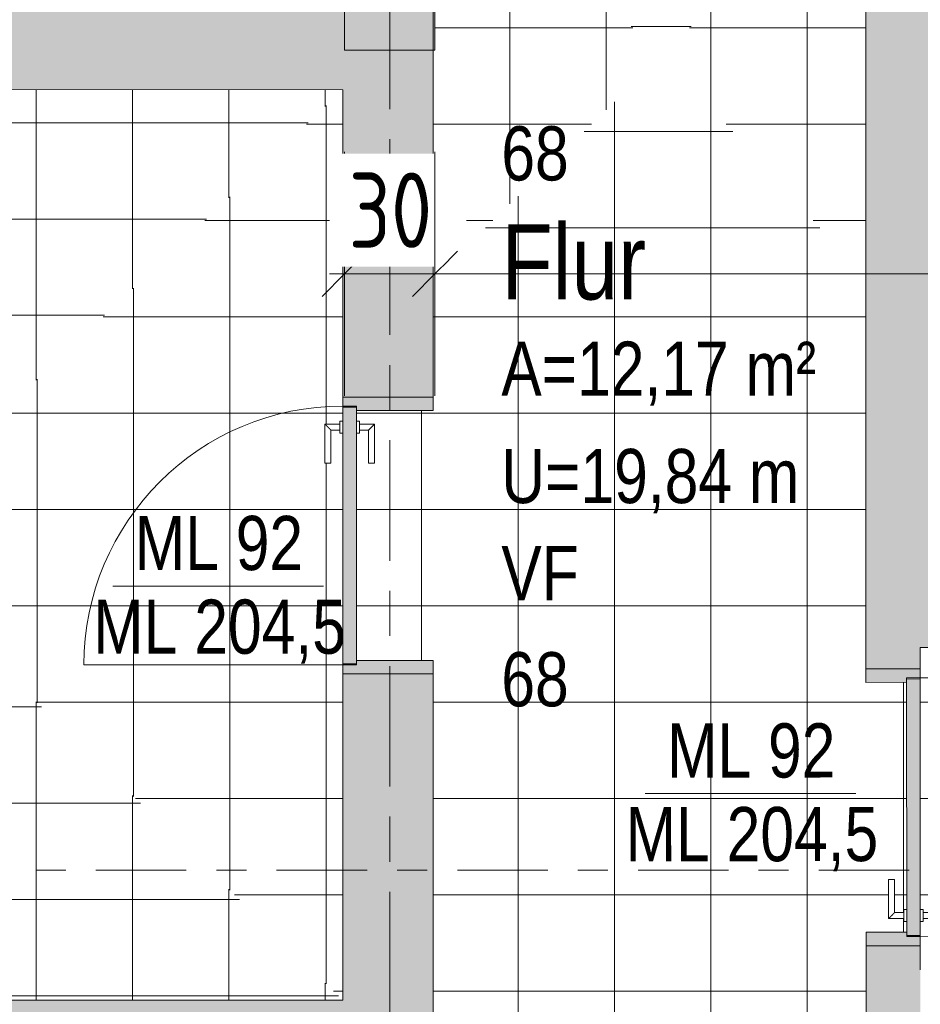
# Model space of a CAD drawing. Header units: metres. Extents: x 2 to 163, y -54 to 869.
# Tile 31 of 78: x 35.67 to 38.66, y -11.8 to -8.53. Entities that reach past the tile are written whole.
import ezdxf

# ---------------------------------------------------------------- set-up
doc = ezdxf.new("R2010")
doc.units = ezdxf.units.M
doc.linetypes.add('_Rasterlinie_', pattern=[0.75, 0.4, -0.1, 0.15, -0.1])
doc.linetypes.add('_Schnittlinie_', pattern=[0.6, 0.3, -0.1, 0.1, -0.1])
for name, color, linetype, lineweight in [('A_Bem', 7, 'Continuous', 5), ('A_Bem-100', 7, 'Continuous', 5), ('A_Geschossdecken', 7, 'Continuous', 5), ('A_Geschossdecken_Oberflächenschraffur', 7, 'Continuous', 5), ('A_Raster', 128, 'Continuous', 5), ('A_Raum-Txt', 16, 'Continuous', 5), ('A_Symbol-S_A', 172, 'Continuous', 5), ('A_Tragwerksstützen', 7, 'Continuous', 5), ('A_Tuer', 128, 'Continuous', 5), ('A_Türen_Element', 128, 'Continuous', 5), ('A_Türen_Rahmen', 128, 'Continuous', 5), ('A_Wand', 244, 'Continuous', 5), ('A_Wand_Schraff', 1, 'Continuous', 5), ('A_Öffnung', 128, 'Continuous', 5)]:
    doc.layers.add(name, color=color, linetype=linetype, lineweight=lineweight)
doc.styles.add('Arial_1', font='arial.ttf', dxfattribs={"width": 0.8, "height": 0.18})
doc.styles.add('Arial_B', font='txt', dxfattribs={"width": 0.8, "height": 0.25})
doc.styles.add('ISOCPEUR', font='isocpeur.ttf', dxfattribs={"width": 0.8, "height": 0.25})
doc.dimstyles.new('BLB-Standard_2_5_Aussen_maskiert', dxfattribs={"dimscale": 0.3048, "dimtxt": 0.248995, "dimasz": 0.492126, "dimexe": 1.32874, "dimexo": 0.0625, "dimgap": 0.032808, "dimtad": 1, "dimdec": 1, "dimlfac": 100, "dimrnd": 0.1, "dimdsep": 46, "dimtxsty": 'ISOCPEUR', "dimblk1": 'OBLIQUE', "dimblk2": 'OBLIQUE', "dimsah": 1, "dimcen": 0.09, "dimdle": 0.164042, "dimazin": 0, "dimtfac": 1, "dimtdec": 4, "dimtix": 1, "dimtmove": 0, "dimatfit": 3, "dimfxl": 1.32874, "dimfxlon": 1, "dimtvp": 1, "dimtfill": 1, "dimtolj": 1, "dimtzin": 0, "dimarcsym": 2})
doc.dimstyles.new('BLB-Standard_2_5_Aussen_maskiert_1', dxfattribs={"dimscale": 0.3048, "dimtxt": 0.248995, "dimasz": 0.492126, "dimexe": 1.32874, "dimexo": 0.0625, "dimgap": 0.032808, "dimtad": 1, "dimrnd": 0.001, "dimzin": 0, "dimdsep": 46, "dimtxsty": 'ISOCPEUR', "dimblk1": 'OBLIQUE', "dimblk2": 'OBLIQUE', "dimsah": 1, "dimcen": 0.09, "dimdle": 0.164042, "dimazin": 0, "dimtfac": 1, "dimtdec": 4, "dimtix": 1, "dimtmove": 0, "dimatfit": 3, "dimfxl": 1.32874, "dimfxlon": 1, "dimtvp": 1, "dimtfill": 1, "dimtolj": 1, "dimtzin": 0, "dimarcsym": 2})
pattern_1 = [(0, (56.20742, 4.231), (0, 0.32), []), (90, (56.20742, 4.231), (-0.32, 2e-17), [])]
pattern_2 = [(0, (56.21042, 4.247), (0, 0.32), []), (90, (56.21042, 4.247), (-0.32, 2e-17), [])]
pattern_3 = [(0, (56.20742, 4.252), (0, 0.32), []), (90, (56.20742, 4.252), (-0.32, 2e-17), [])]
pattern_4 = [(0, (56.20742, 4.247), (0, 0.32), []), (90, (56.20742, 4.247), (-0.32, 2e-17), [])]
pattern_5 = [(0, (56.18042, 4.247), (0, 0.32), []), (90, (56.18042, 4.247), (-0.32, 2e-17), [])]
pattern_6 = [(0, (56.20742, 4.223), (0, 0.32), []), (90, (56.20742, 4.223), (-0.32, 2e-17), [])]

# ---------------------------------------------------------------- blocks, each defined once
blk = doc.blocks.new('TU DF 1 - Rahmenstock flächenbündig variabel - DL - H - 840 x 2000-8069368-AB-E-1 OK FFB')
at = {"layer": 'A_Tuer', "lineweight": 9}
h = blk.add_hatch(color=253, dxfattribs=at)
h.paths.add_polyline_path([(0.46, -0.15), (0.46, 0.15), (0.415, 0.15), (0.415, -0.105), (0.43, -0.105), (0.43, -0.15)], flags=0)
h.paths.add_polyline_path([(-0.415, -0.105), (-0.415, 0.15), (-0.46, 0.15), (-0.46, -0.15), (-0.43, -0.15), (-0.43, -0.105)], flags=0)
blk.add_hatch(color=253, dxfattribs=at).paths.add_polyline_path([(0.426, -0.105), (-0.426, -0.105), (-0.426, -0.15), (0.426, -0.15)], flags=0)
at = {"layer": 'A_Tuer', "color": 250, "lineweight": 9}
for p, q in [((-0.46, 0.15), (-0.46, -0.15)), ((0.46, -0.15), (0.46, 0.15)), ((-0.37, -0.045), (-0.37, -0.095)), ((-0.24, -0.045), (-0.37, -0.045)), ((-0.37, -0.045), (-0.37, -0.095)), ((-0.24, -0.045), (-0.37, -0.045)), ((-0.35, -0.095), (-0.35, -0.065)), ((-0.35, -0.065), (-0.24, -0.065)), ((-0.35, -0.095), (-0.35, -0.065)), ((-0.35, -0.065), (-0.24, -0.065)), ((-0.24, -0.045), (-0.24, -0.065)), ((-0.24, -0.045), (-0.24, -0.065)), ((-0.38, -0.095), (-0.38, -0.105)), ((-0.38, -0.095), (-0.34, -0.095)), ((-0.34, -0.105), (-0.34, -0.095)), ((-0.38, -0.15), (-0.38, -0.16)), ((-0.34, -0.16), (-0.38, -0.16)), ((-0.37, -0.16), (-0.37, -0.21)), ((-0.37, -0.16), (-0.37, -0.21)), ((-0.35, -0.19), (-0.35, -0.16)), ((-0.35, -0.19), (-0.35, -0.16)), ((-0.34, -0.16), (-0.34, -0.15)), ((-0.24, -0.19), (-0.35, -0.19)), ((-0.24, -0.19), (-0.35, -0.19)), ((-0.24, -0.19), (-0.24, -0.21)), ((-0.24, -0.19), (-0.24, -0.21)), ((-0.37, -0.21), (-0.24, -0.21)), ((-0.37, -0.21), (-0.24, -0.21))]:
    blk.add_line(p, q, dxfattribs=at)
for points in [[(-0.35, -0.065), (-0.35, -0.065), (-0.3502, -0.0648), (-0.3507, -0.0643), (-0.3513, -0.0637), (-0.3519, -0.0631), (-0.3525, -0.0625), (-0.3531, -0.0619), (-0.3539, -0.0611), (-0.3548, -0.0602), (-0.3556, -0.0594), (-0.3562, -0.0588), (-0.3568, -0.0582), (-0.3574, -0.0576), (-0.358, -0.057), (-0.3587, -0.0563), (-0.3593, -0.0557), (-0.36, -0.055), (-0.3607, -0.0543), (-0.3613, -0.0537), (-0.362, -0.053), (-0.3626, -0.0524), (-0.3632, -0.0518), (-0.3638, -0.0512), (-0.3644, -0.0506), (-0.365, -0.05), (-0.3656, -0.0494), (-0.3663, -0.0487), (-0.3669, -0.0481), (-0.3675, -0.0475), (-0.3681, -0.0469), (-0.3687, -0.0463), (-0.3693, -0.0457), (-0.3698, -0.0452), (-0.37, -0.045), (-0.37, -0.045)], [(-0.35, -0.065), (-0.35, -0.065), (-0.3502, -0.0648), (-0.3507, -0.0643), (-0.3513, -0.0637), (-0.3519, -0.0631), (-0.3525, -0.0625), (-0.3531, -0.0619), (-0.3539, -0.0611), (-0.3548, -0.0602), (-0.3556, -0.0594), (-0.3562, -0.0588), (-0.3568, -0.0582), (-0.3574, -0.0576), (-0.358, -0.057), (-0.3587, -0.0563), (-0.3593, -0.0557), (-0.36, -0.055), (-0.3607, -0.0543), (-0.3613, -0.0537), (-0.362, -0.053), (-0.3626, -0.0524), (-0.3632, -0.0518), (-0.3638, -0.0512), (-0.3644, -0.0506), (-0.365, -0.05), (-0.3656, -0.0494), (-0.3663, -0.0487), (-0.3669, -0.0481), (-0.3675, -0.0475), (-0.3681, -0.0469), (-0.3687, -0.0463), (-0.3693, -0.0457), (-0.3698, -0.0452), (-0.37, -0.045), (-0.37, -0.045)], [(-0.37, -0.21), (-0.37, -0.21), (-0.3698, -0.2098), (-0.3693, -0.2093), (-0.3687, -0.2087), (-0.3681, -0.2081), (-0.3675, -0.2075), (-0.3669, -0.2069), (-0.3661, -0.2061), (-0.3652, -0.2052), (-0.3644, -0.2044), (-0.3638, -0.2038), (-0.3632, -0.2032), (-0.3626, -0.2026), (-0.362, -0.202), (-0.3613, -0.2013), (-0.3607, -0.2007), (-0.36, -0.2), (-0.3593, -0.1993), (-0.3587, -0.1987), (-0.358, -0.198), (-0.3574, -0.1974), (-0.3568, -0.1968), (-0.3562, -0.1962), (-0.3556, -0.1956), (-0.355, -0.195), (-0.3544, -0.1944), (-0.3537, -0.1937), (-0.3531, -0.1931), (-0.3525, -0.1925), (-0.3519, -0.1919), (-0.3513, -0.1913), (-0.3507, -0.1907), (-0.3502, -0.1902), (-0.35, -0.19), (-0.35, -0.19)], [(-0.37, -0.21), (-0.37, -0.21), (-0.3698, -0.2098), (-0.3693, -0.2093), (-0.3687, -0.2087), (-0.3681, -0.2081), (-0.3675, -0.2075), (-0.3669, -0.2069), (-0.3661, -0.2061), (-0.3652, -0.2052), (-0.3644, -0.2044), (-0.3638, -0.2038), (-0.3632, -0.2032), (-0.3626, -0.2026), (-0.362, -0.202), (-0.3613, -0.2013), (-0.3607, -0.2007), (-0.36, -0.2), (-0.3593, -0.1993), (-0.3587, -0.1987), (-0.358, -0.198), (-0.3574, -0.1974), (-0.3568, -0.1968), (-0.3562, -0.1962), (-0.3556, -0.1956), (-0.355, -0.195), (-0.3544, -0.1944), (-0.3537, -0.1937), (-0.3531, -0.1931), (-0.3525, -0.1925), (-0.3519, -0.1919), (-0.3513, -0.1913), (-0.3507, -0.1907), (-0.3502, -0.1902), (-0.35, -0.19), (-0.35, -0.19)]]:
    blk.add_open_spline(points, degree=3, knots=[0, 0, 0, 0, 0.083333, 0.125, 0.166667, 0.208333, 0.229167, 0.25, 0.291667, 0.333333, 0.354167, 0.375, 0.395833, 0.416667, 0.4375, 0.458333, 0.479167, 0.5, 0.520833, 0.541667, 0.5625, 0.583333, 0.604167, 0.625, 0.645833, 0.666667, 0.6875, 0.708333, 0.75, 0.770833, 0.791667, 0.833333, 0.875, 0.916667, 1, 1, 1, 1], dxfattribs=at)
at = {"layer": 'A_Türen_Element', "color": 250, "lineweight": 9}
for p, q in [((0.426, -0.105), (-0.426, -0.105)), ((-0.426, -0.105), (-0.426, -0.15)), ((0.426, -0.15), (0.426, -0.105)), ((-0.426, -0.15), (0.426, -0.15))]:
    blk.add_line(p, q, dxfattribs=at)
at = {"layer": 'A_Türen_Rahmen', "color": 250, "lineweight": 9}
for p, q in [((-0.46, 0.15), (-0.415, 0.15)), ((-0.415, 0.15), (-0.415, -0.105)), ((0.415, 0.15), (0.46, 0.15)), ((0.415, -0.105), (0.415, 0.15)), ((-0.43, -0.105), (-0.43, -0.15)), ((-0.415, -0.105), (-0.43, -0.105)), ((0.43, -0.105), (0.415, -0.105)), ((0.43, -0.15), (0.43, -0.105)), ((-0.43, -0.15), (-0.46, -0.15)), ((0.46, -0.15), (0.43, -0.15))]:
    blk.add_line(p, q, dxfattribs=at)
at = {"layer": 'A_Öffnung', "color": 250, "lineweight": 9}
blk.add_line((0.43, -0.15), (0.43, -1.01), dxfattribs=at)
blk.add_arc((0.43, -0.15), 0.86, 180, 270, dxfattribs=at)
blk = doc.blocks.new('TU DF 1 - Rahmenstock flächenbündig variabel - DL - H - 840 x 2000-8069379-AB-E-1 OK FFB')
at = {"layer": 'A_Tuer', "lineweight": 9}
h = blk.add_hatch(color=253, dxfattribs=at)
h.paths.add_polyline_path([(-0.46, -0.09), (-0.43, -0.09), (-0.43, -0.045), (-0.415, -0.045), (-0.415, 0.09), (-0.46, 0.09), (-0.46, -0.0716)], flags=0)
h.paths.add_polyline_path([(0.415, 0.09), (0.415, -0.045), (0.43, -0.045), (0.43, -0.09), (0.46, -0.09), (0.46, 0.09)], flags=0)
blk.add_hatch(color=253, dxfattribs=at).paths.add_polyline_path([(-0.426, -0.045), (-0.426, -0.09), (0.426, -0.09), (0.426, -0.045), (-0.186, -0.045)], flags=0)
at = {"layer": 'A_Tuer', "color": 250, "lineweight": 9}
for p, q in [((-0.46, 0.09), (-0.46, -0.09)), ((0.46, -0.09), (0.46, 0.09)), ((-0.37, 0.015), (-0.37, -0.035)), ((-0.24, 0.015), (-0.37, 0.015)), ((-0.37, 0.015), (-0.37, -0.035)), ((-0.24, 0.015), (-0.37, 0.015)), ((-0.24, 0.015), (-0.24, -0.005)), ((-0.24, 0.015), (-0.24, -0.005)), ((-0.35, -0.035), (-0.35, -0.005)), ((-0.35, -0.005), (-0.24, -0.005)), ((-0.35, -0.035), (-0.35, -0.005)), ((-0.35, -0.005), (-0.24, -0.005)), ((-0.38, -0.035), (-0.38, -0.045)), ((-0.38, -0.035), (-0.34, -0.035)), ((-0.34, -0.045), (-0.34, -0.035)), ((-0.38, -0.09), (-0.38, -0.1)), ((-0.34, -0.1), (-0.34, -0.09)), ((-0.34, -0.1), (-0.38, -0.1)), ((-0.37, -0.1), (-0.37, -0.15)), ((-0.37, -0.1), (-0.37, -0.15)), ((-0.35, -0.13), (-0.35, -0.1)), ((-0.35, -0.13), (-0.35, -0.1)), ((-0.24, -0.13), (-0.35, -0.13)), ((-0.24, -0.13), (-0.35, -0.13)), ((-0.24, -0.13), (-0.24, -0.15)), ((-0.24, -0.13), (-0.24, -0.15)), ((-0.37, -0.15), (-0.24, -0.15)), ((-0.37, -0.15), (-0.24, -0.15))]:
    blk.add_line(p, q, dxfattribs=at)
for points in [[(-0.35, -0.005), (-0.35, -0.005), (-0.3502, -0.0048), (-0.3507, -0.0043), (-0.3513, -0.0037), (-0.3519, -0.0031), (-0.3525, -0.0025), (-0.3531, -0.0019), (-0.3539, -0.0011), (-0.3548, -0.0002), (-0.3556, 0.0006), (-0.3562, 0.0012), (-0.3568, 0.0018), (-0.3574, 0.0024), (-0.358, 0.003), (-0.3587, 0.0037), (-0.3593, 0.0043), (-0.36, 0.005), (-0.3607, 0.0057), (-0.3613, 0.0063), (-0.362, 0.007), (-0.3626, 0.0076), (-0.3632, 0.0082), (-0.3638, 0.0088), (-0.3644, 0.0094), (-0.365, 0.01), (-0.3656, 0.0106), (-0.3663, 0.0113), (-0.3669, 0.0119), (-0.3675, 0.0125), (-0.3681, 0.0131), (-0.3687, 0.0137), (-0.3693, 0.0143), (-0.3698, 0.0148), (-0.37, 0.015), (-0.37, 0.015)], [(-0.35, -0.005), (-0.35, -0.005), (-0.3502, -0.0048), (-0.3507, -0.0043), (-0.3513, -0.0037), (-0.3519, -0.0031), (-0.3525, -0.0025), (-0.3531, -0.0019), (-0.3539, -0.0011), (-0.3548, -0.0002), (-0.3556, 0.0006), (-0.3562, 0.0012), (-0.3568, 0.0018), (-0.3574, 0.0024), (-0.358, 0.003), (-0.3587, 0.0037), (-0.3593, 0.0043), (-0.36, 0.005), (-0.3607, 0.0057), (-0.3613, 0.0063), (-0.362, 0.007), (-0.3626, 0.0076), (-0.3632, 0.0082), (-0.3638, 0.0088), (-0.3644, 0.0094), (-0.365, 0.01), (-0.3656, 0.0106), (-0.3663, 0.0113), (-0.3669, 0.0119), (-0.3675, 0.0125), (-0.3681, 0.0131), (-0.3687, 0.0137), (-0.3693, 0.0143), (-0.3698, 0.0148), (-0.37, 0.015), (-0.37, 0.015)], [(-0.37, -0.15), (-0.37, -0.15), (-0.3698, -0.1498), (-0.3693, -0.1493), (-0.3687, -0.1487), (-0.3681, -0.1481), (-0.3675, -0.1475), (-0.3669, -0.1469), (-0.3661, -0.1461), (-0.3652, -0.1452), (-0.3644, -0.1444), (-0.3638, -0.1438), (-0.3632, -0.1432), (-0.3626, -0.1426), (-0.362, -0.142), (-0.3613, -0.1413), (-0.3607, -0.1407), (-0.36, -0.14), (-0.3593, -0.1393), (-0.3587, -0.1387), (-0.358, -0.138), (-0.3574, -0.1374), (-0.3568, -0.1368), (-0.3562, -0.1362), (-0.3556, -0.1356), (-0.355, -0.135), (-0.3544, -0.1344), (-0.3537, -0.1337), (-0.3531, -0.1331), (-0.3525, -0.1325), (-0.3519, -0.1319), (-0.3513, -0.1313), (-0.3507, -0.1307), (-0.3502, -0.1302), (-0.35, -0.13), (-0.35, -0.13)], [(-0.37, -0.15), (-0.37, -0.15), (-0.3698, -0.1498), (-0.3693, -0.1493), (-0.3687, -0.1487), (-0.3681, -0.1481), (-0.3675, -0.1475), (-0.3669, -0.1469), (-0.3661, -0.1461), (-0.3652, -0.1452), (-0.3644, -0.1444), (-0.3638, -0.1438), (-0.3632, -0.1432), (-0.3626, -0.1426), (-0.362, -0.142), (-0.3613, -0.1413), (-0.3607, -0.1407), (-0.36, -0.14), (-0.3593, -0.1393), (-0.3587, -0.1387), (-0.358, -0.138), (-0.3574, -0.1374), (-0.3568, -0.1368), (-0.3562, -0.1362), (-0.3556, -0.1356), (-0.355, -0.135), (-0.3544, -0.1344), (-0.3537, -0.1337), (-0.3531, -0.1331), (-0.3525, -0.1325), (-0.3519, -0.1319), (-0.3513, -0.1313), (-0.3507, -0.1307), (-0.3502, -0.1302), (-0.35, -0.13), (-0.35, -0.13)]]:
    blk.add_open_spline(points, degree=3, knots=[0, 0, 0, 0, 0.083333, 0.125, 0.166667, 0.208333, 0.229167, 0.25, 0.291667, 0.333333, 0.354167, 0.375, 0.395833, 0.416667, 0.4375, 0.458333, 0.479167, 0.5, 0.520833, 0.541667, 0.5625, 0.583333, 0.604167, 0.625, 0.645833, 0.666667, 0.6875, 0.708333, 0.75, 0.770833, 0.791667, 0.833333, 0.875, 0.916667, 1, 1, 1, 1], dxfattribs=at)
at = {"layer": 'A_Türen_Element', "color": 250, "lineweight": 9}
for p, q in [((0.426, -0.045), (-0.426, -0.045)), ((-0.426, -0.045), (-0.426, -0.09)), ((0.426, -0.09), (0.426, -0.045)), ((-0.426, -0.09), (0.426, -0.09))]:
    blk.add_line(p, q, dxfattribs=at)
at = {"layer": 'A_Türen_Rahmen', "color": 250, "lineweight": 9}
for p, q in [((-0.46, 0.09), (-0.415, 0.09)), ((-0.415, 0.09), (-0.415, -0.045)), ((0.415, 0.09), (0.46, 0.09)), ((0.415, -0.045), (0.415, 0.09)), ((-0.43, -0.045), (-0.43, -0.09)), ((-0.415, -0.045), (-0.43, -0.045)), ((0.43, -0.045), (0.415, -0.045)), ((0.43, -0.09), (0.43, -0.045)), ((-0.43, -0.09), (-0.46, -0.09)), ((0.46, -0.09), (0.43, -0.09))]:
    blk.add_line(p, q, dxfattribs=at)
at = {"layer": 'A_Öffnung', "color": 250, "lineweight": 9}
blk.add_line((0.43, -0.09), (0.43, -0.95), dxfattribs=at)
blk.add_arc((0.43, -0.09), 0.86, 180, 270, dxfattribs=at)
blk = doc.blocks.new('Beschriftung Türen DL oder ML - Durchgangslichte mit Kennzeichen-6113498-AB-E-1 OK FFB')
at = {"layer": 'A_Tuer'}
blk.add_line((0, 0.003493), (0, -0.003507), dxfattribs=at)
blk = doc.blocks.new('DIMBLOCK307-AB-E-1 OK FFB')
at = {"layer": 'A_Bem-100'}
for p, q in [((36.7519, -8.9651), (36.7519, -9.7751)), ((36.7519, -9.3701), (36.7519, -8.9651)), ((37.0519, -8.9651), (37.0519, -9.7751)), ((37.0519, -9.3701), (37.0519, -8.9651)), ((36.7019, -9.3701), (37.0519, -9.3701))]:
    blk.add_line(p, q, dxfattribs=at)
at = {"layer": 'A_Bem-100', "lineweight": 9}
for p, q in [((36.7519, -9.3701), (36.8269, -9.2951)), ((37.0519, -9.3701), (37.1269, -9.2951)), ((36.7519, -9.3701), (36.6769, -9.4451)), ((37.0519, -9.3701), (36.9769, -9.4451))]:
    blk.add_line(p, q, dxfattribs=at)
at = {"layer": 'A_Bem-100', "color": 0, "insert": (36.7649, -9.0335), "char_height": 0.25, "width": 0.328652, "attachment_point": 1, "line_spacing_factor": 1.149209, "style": 'ISOCPEUR', "bg_fill": 3, "box_fill_scale": 1.25, "bg_fill_color": 256, "bg_fill_true_color": 13158600, "bg_fill_transparency": 0}
blk.add_mtext('30', dxfattribs=at)
blk = doc.blocks.new('_Oblique')
at = {"color": 0, "linetype": 'ByBlock', "lineweight": -2}
blk.add_line((-0.5, -0.5), (0.5, 0.5), dxfattribs=at)
blk = doc.blocks.new('DIMBLOCK308-AB-E-1 OK FFB')
at = {"layer": 'A_Bem-100'}
for p, q in [((37.0519, -8.9651), (37.0519, -9.7751)), ((37.0519, -9.3701), (37.0519, -8.9651)), ((42.8519, -8.9651), (42.8519, -9.7751)), ((42.8519, -9.3701), (42.8519, -8.9651)), ((37.0519, -9.3701), (42.8519, -9.3701))]:
    blk.add_line(p, q, dxfattribs=at)
at = {"layer": 'A_Bem-100', "lineweight": 9}
for p, q in [((37.0519, -9.3701), (37.1269, -9.2951)), ((42.8519, -9.3701), (42.9269, -9.2951)), ((37.0519, -9.3701), (36.9769, -9.4451)), ((42.8519, -9.3701), (42.7769, -9.4451))]:
    blk.add_line(p, q, dxfattribs=at)
at = {"layer": 'A_Bem-100', "color": 0, "insert": (39.7116, -9.0335), "char_height": 0.25, "width": 0.576635, "attachment_point": 1, "line_spacing_factor": 1.149209, "style": 'ISOCPEUR', "bg_fill": 3, "box_fill_scale": 1.25, "bg_fill_color": 256, "bg_fill_true_color": 13158600, "bg_fill_transparency": 0}
blk.add_mtext('5,80', dxfattribs=at)

msp = doc.modelspace()

# ---------------------------------------------------------------- hatches: boundary and pattern name
at = {"layer": 'A_Geschossdecken_Oberflächenschraffur'}
h = msp.add_hatch(dxfattribs=at)
h.set_pattern_fill('FP_30', color=9, style=0, pattern_type=2)
h.set_pattern_definition(pattern_3)
h.paths.add_polyline_path([(37.8092, -8.6403), (38.4825, -7.9727), (37.0463, -7.9723), (37.2991, -8.1937)], flags=0)
h = msp.add_hatch(dxfattribs=at)
h.set_pattern_fill('FP_30', color=9, style=0, pattern_type=2)
h.set_pattern_definition(pattern_3)
h.paths.add_polyline_path([(37.8092, -8.6403), (38.4825, -7.9727), (37.0463, -7.9723), (37.2991, -8.1937)], flags=0)
h = msp.add_hatch(dxfattribs=at)
h.set_pattern_fill('FP_146', color=9, style=0, pattern_type=2)
h.set_pattern_definition(pattern_5)
h.paths.add_polyline_path([(37.0463, -9.3866), (37.8092, -8.6403), (37.0463, -7.9727), (37.0463, -8.3267), (37.0519, -8.3267), (37.0519, -8.6267), (37.0463, -8.6267), (37.0463, -9.3594)], flags=0)
h = msp.add_hatch(dxfattribs=at)
h.set_pattern_fill('FP_146', color=9, style=0, pattern_type=2)
h.set_pattern_definition(pattern_5)
h.paths.add_polyline_path([(37.0463, -9.3866), (37.8092, -8.6403), (37.0463, -7.9727), (37.0463, -8.3267), (37.0519, -8.3267), (37.0519, -8.6267), (37.0463, -8.6267), (37.0463, -9.3594)], flags=0)
h = msp.add_hatch(dxfattribs=at)
h.set_pattern_fill('FP_148', color=9, style=0, pattern_type=2)
h.set_pattern_definition(pattern_4)
h.paths.add_polyline_path([(38.4828, -9.387), (38.4825, -7.9733), (37.8092, -8.6403), (38.4827, -9.3869)], flags=0)
h = msp.add_hatch(dxfattribs=at)
h.set_pattern_fill('FP_148', color=9, style=0, pattern_type=2)
h.set_pattern_definition(pattern_4)
h.paths.add_polyline_path([(38.4828, -9.387), (38.4825, -7.9733), (37.8092, -8.6403), (38.4827, -9.3869)], flags=0)
h = msp.add_hatch(dxfattribs=at)
h.set_pattern_fill('FP_147', color=9, style=0, pattern_type=2)
h.set_pattern_definition(pattern_6)
h.paths.add_polyline_path([(38.4828, -9.387), (37.8092, -8.6403), (37.0463, -9.3866), (38.4825, -9.387)], flags=0)
h = msp.add_hatch(dxfattribs=at)
h.set_pattern_fill('FP_147', color=9, style=0, pattern_type=2)
h.set_pattern_definition(pattern_6)
h.paths.add_polyline_path([(38.4828, -9.387), (37.8092, -8.6403), (37.0463, -9.3866), (38.4825, -9.387)], flags=0)
h = msp.add_hatch(dxfattribs=at)
h.set_pattern_fill('FP_30', color=9, style=0, pattern_type=2)
h.set_pattern_definition(pattern_3)
h.paths.add_polyline_path([(35.1712, -10.2503), (36.7463, -8.7582), (33.6563, -8.7558), (35.1434, -10.2229)], flags=0)
h = msp.add_hatch(dxfattribs=at)
h.set_pattern_fill('FP_30', color=9, style=0, pattern_type=2)
h.set_pattern_definition(pattern_3)
h.paths.add_polyline_path([(35.1712, -10.2503), (36.7463, -8.7582), (33.6563, -8.7558), (35.1434, -10.2229)], flags=0)
h = msp.add_hatch(dxfattribs=at)
h.set_pattern_fill('FP_11', color=9, style=0, pattern_type=2)
h.set_pattern_definition(pattern_2)
h.paths.add_polyline_path([(36.7463, -11.7834), (36.7463, -9.8992), (36.7363, -9.8985), (36.7363, -9.8892), (36.7063, -9.8892), (36.706, -9.9992), (36.6863, -9.9992), (36.6866, -9.8692), (36.7363, -9.8692), (36.7363, -9.8592), (36.7463, -9.8592), (36.7463, -8.7582), (35.1712, -10.2503), (36.7425, -11.7797)], flags=0)
h = msp.add_hatch(dxfattribs=at)
h.set_pattern_fill('FP_11', color=9, style=0, pattern_type=2)
h.set_pattern_definition(pattern_2)
h.paths.add_polyline_path([(36.7463, -11.7834), (36.7463, -9.8992), (36.7363, -9.8985), (36.7363, -9.8892), (36.7063, -9.8892), (36.706, -9.9992), (36.6863, -9.9992), (36.6866, -9.8692), (36.7363, -9.8692), (36.7363, -9.8592), (36.7463, -9.8592), (36.7463, -8.7582), (35.1712, -10.2503), (36.7425, -11.7797)], flags=0)
h = msp.add_hatch(dxfattribs=at)
h.set_pattern_fill('FP_1', color=9, style=0, pattern_type=2)
h.set_pattern_definition(pattern_4)
h.paths.add_polyline_path([(37.0492, -12.3267), (37.0519, -11.9818), (38.4836, -11.9437), (38.4833, -11.5571), (38.6183, -11.557), (38.6176, -11.522), (38.6083, -11.5214), (38.6082, -11.512), (38.5583, -11.5117), (38.5586, -11.3821), (38.5781, -11.3821), (38.5782, -11.4921), (38.6082, -11.492), (38.6082, -11.482), (38.6182, -11.482), (38.6176, -10.727), (38.4826, -10.7271), (38.4827, -9.7792), (38.4825, -9.387), (37.0463, -9.3866), (37.0463, -9.8242), (36.7913, -9.8242), (36.7913, -9.8592), (36.8013, -9.8598), (36.8013, -9.8692), (36.8513, -9.8695), (36.851, -9.9992), (36.8313, -9.9992), (36.8313, -9.8892), (36.8013, -9.8892), (36.8013, -9.8992), (36.7913, -9.8992), (36.7913, -10.6542), (37.0463, -10.6542), (37.0463, -12.3267)], flags=0)
h.paths.add_polyline_path([(38.6183, -11.572), (38.6633, -11.572), (38.6633, -11.568), (38.6183, -11.568), (38.6183, -11.572)], flags=0)
h.paths.add_polyline_path([(38.6176, -11.557), (38.6082, -11.557), (38.6083, -11.557)], flags=0)
h.paths.add_polyline_path([(38.6082, -11.482), (38.6082, -11.482), (38.6082, -11.482)], flags=0)
h.paths.add_polyline_path([(38.6176, -10.716), (38.6626, -10.7159), (38.6625, -10.712), (38.6176, -10.712), (38.6176, -10.716)], flags=0)
h.paths.add_polyline_path([(36.7463, -10.6692), (36.7913, -10.6692), (36.7913, -10.6652), (36.7463, -10.6652)], flags=0)
h.paths.add_polyline_path([(36.7913, -9.8132), (36.7913, -9.8092), (36.7463, -9.8092), (36.7463, -9.8132), (36.7602, -9.8132)], flags=0)
h = msp.add_hatch(dxfattribs=at)
h.set_pattern_fill('FP_1', color=9, style=0, pattern_type=2)
h.set_pattern_definition(pattern_4)
h.paths.add_polyline_path([(37.0492, -12.3267), (37.0519, -11.9818), (38.4836, -11.9437), (38.4833, -11.5571), (38.6183, -11.557), (38.6176, -11.522), (38.6083, -11.5214), (38.6082, -11.512), (38.5583, -11.5117), (38.5586, -11.3821), (38.5781, -11.3821), (38.5782, -11.4921), (38.6082, -11.492), (38.6082, -11.482), (38.6182, -11.482), (38.6176, -10.727), (38.4826, -10.7271), (38.4827, -9.7792), (38.4825, -9.387), (37.0463, -9.3866), (37.0463, -9.8242), (36.7913, -9.8242), (36.7913, -9.8592), (36.8013, -9.8598), (36.8013, -9.8692), (36.8513, -9.8695), (36.851, -9.9992), (36.8313, -9.9992), (36.8313, -9.8892), (36.8013, -9.8892), (36.8013, -9.8992), (36.7913, -9.8992), (36.7913, -10.6542), (37.0463, -10.6542), (37.0463, -12.3267)], flags=0)
h.paths.add_polyline_path([(38.6183, -11.572), (38.6633, -11.572), (38.6633, -11.568), (38.6183, -11.568), (38.6183, -11.572)], flags=0)
h.paths.add_polyline_path([(38.6176, -11.557), (38.6082, -11.557), (38.6083, -11.557)], flags=0)
h.paths.add_polyline_path([(38.6082, -11.482), (38.6082, -11.482), (38.6082, -11.482)], flags=0)
h.paths.add_polyline_path([(38.6176, -10.716), (38.6626, -10.7159), (38.6625, -10.712), (38.6176, -10.712), (38.6176, -10.716)], flags=0)
h.paths.add_polyline_path([(36.7463, -10.6692), (36.7913, -10.6692), (36.7913, -10.6652), (36.7463, -10.6652)], flags=0)
h.paths.add_polyline_path([(36.7913, -9.8132), (36.7913, -9.8092), (36.7463, -9.8092), (36.7463, -9.8132), (36.7602, -9.8132)], flags=0)
h = msp.add_hatch(dxfattribs=at)
h.set_pattern_fill('FP_29', color=9, style=0, pattern_type=2)
h.set_pattern_definition(pattern_1)
h.paths.add_polyline_path([(36.7463, -11.7834), (35.1712, -10.2503), (33.654, -11.7814), (36.7054, -11.7833)], flags=0)
h = msp.add_hatch(dxfattribs=at)
h.set_pattern_fill('FP_29', color=9, style=0, pattern_type=2)
h.set_pattern_definition(pattern_1)
h.paths.add_polyline_path([(36.7463, -11.7834), (35.1712, -10.2503), (33.654, -11.7814), (36.7054, -11.7833)], flags=0)
h = msp.add_hatch(dxfattribs=at)
h.set_pattern_fill('FP_1', color=9, style=0, pattern_type=2)
h.set_pattern_definition(pattern_4)
h.paths.add_polyline_path([(41.1952, -11.6823), (41.1955, -11.6823), (41.1949, -11.5113), (41.185, -11.5106), (41.1849, -11.5013), (41.135, -11.5011), (41.1353, -11.3714), (41.1546, -11.3714), (41.1549, -11.4814), (41.1849, -11.4813), (41.1849, -11.4713), (41.1949, -11.4713), (41.1924, -10.611), (38.6625, -10.611), (38.6633, -11.482), (38.6732, -11.4827), (38.6732, -11.492), (38.7032, -11.492), (38.7036, -11.382), (38.7231, -11.382), (38.7229, -11.512), (38.6733, -11.512), (38.6732, -11.522), (38.6633, -11.522), (38.6635, -11.6823), (41.0717, -11.6823)], flags=0)
h = msp.add_hatch(dxfattribs=at)
h.set_pattern_fill('FP_1', color=9, style=0, pattern_type=2)
h.set_pattern_definition(pattern_4)
h.paths.add_polyline_path([(41.1952, -11.6823), (41.1955, -11.6823), (41.1949, -11.5113), (41.185, -11.5106), (41.1849, -11.5013), (41.135, -11.5011), (41.1353, -11.3714), (41.1546, -11.3714), (41.1549, -11.4814), (41.1849, -11.4813), (41.1849, -11.4713), (41.1949, -11.4713), (41.1924, -10.611), (38.6625, -10.611), (38.6633, -11.482), (38.6732, -11.4827), (38.6732, -11.492), (38.7032, -11.492), (38.7036, -11.382), (38.7231, -11.382), (38.7229, -11.512), (38.6733, -11.512), (38.6732, -11.522), (38.6633, -11.522), (38.6635, -11.6823), (41.0717, -11.6823)], flags=0)
at = {"layer": 'A_Tragwerksstützen'}
msp.add_hatch(color=8, dxfattribs=at).paths.add_polyline_path([(36.7519, -8.6267), (37.0519, -8.6267), (37.0519, -8.3267), (36.7519, -8.3267)], flags=0)
at = {"layer": 'A_Wand_Schraff', "lineweight": 9}
h = msp.add_hatch(color=253, dxfattribs=at)
h.paths.add_polyline_path([(36.8963, -14.9335), (37.0463, -14.9335), (37.0463, -13.6194), (36.7463, -13.6194), (36.7463, -14.9335)], flags=0)
h.paths.add_polyline_path([(37.0463, -12.6994), (37.0463, -10.6992), (36.7463, -10.6992), (36.7463, -12.6994)], flags=0)
h.paths.add_polyline_path([(36.7463, -9.7792), (37.0463, -9.7792), (37.0463, -7.4087), (36.7463, -7.4087), (36.7463, -9.7145)], flags=0)
h.paths.add_polyline_path([(36.7463, -6.4887), (37.0463, -6.4887), (37.0463, -4.1985), (36.7463, -4.1985), (36.7463, -5.8082)], flags=0)
h.paths.add_polyline_path([(37.0463, -3.2785), (37.0463, -0.2635), (36.7463, -0.2635), (36.7463, -3.2785), (36.7602, -3.2785)], flags=0)
h.paths.add_polyline_path([(36.7463, 0.6565), (37.0463, 0.6565), (37.0463, 3.8515), (36.7463, 3.8515), (36.7463, 1.2941)], flags=0)
h.paths.add_polyline_path([(36.7463, 4.7715), (37.0463, 4.7715), (37.0463, 6.2865), (36.7463, 6.2865), (36.7463, 4.8452)], flags=0)
h = msp.add_hatch(color=253, dxfattribs=at)
h.paths.add_polyline_path([(38.7425, -10.611), (38.7434, -7.2835), (38.4834, -7.2834), (38.4825, -10.611), (38.6625, -10.611)], flags=0)
h.paths.add_polyline_path([(38.7437, -6.2535), (38.7448, -2.1267), (38.4848, -2.1249), (38.4837, -6.2534)], flags=0)
for points in [[(36.7463, -8.7582), (36.7463, -8.4382), (30.4563, -8.4334), (30.4563, -8.7534), (36.2213, -8.7578)], [(36.7463, -11.8934), (36.7463, -11.7834), (30.4563, -11.7793), (30.4563, -11.8893), (35.1434, -11.8923)]]:
    msp.add_hatch(color=253, dxfattribs=at).paths.add_polyline_path(points, flags=0)
h = msp.add_hatch(color=253, dxfattribs=at)
h.paths.add_polyline_path([(38.4851, -13.8032), (38.6651, -13.8021), (38.6643, -12.7337), (38.4843, -12.7338), (38.4844, -12.9105)], flags=0)
h.paths.add_polyline_path([(38.4836, -11.9438), (38.6636, -11.9437), (38.6633, -11.602), (38.4833, -11.6021), (38.4835, -11.8452)], flags=0)
h.paths.add_polyline_path([(38.4826, -10.6821), (38.6626, -10.682), (38.6625, -10.611), (38.4825, -10.611)], flags=0)

# ---------------------------------------------------------------- linework, layer by layer
at = {"layer": 'A_Geschossdecken', "color": 253, "lineweight": 9}
for p, q in [((36.7463, -9.8092), (36.7463, -9.8132)), ((36.7463, -10.6652), (36.7463, -10.6692)), ((38.6626, -10.712), (38.6626, -10.716)), ((38.6626, -10.712), (38.6626, -10.716)), ((38.6633, -11.568), (38.6633, -11.572)), ((38.6633, -11.568), (38.6633, -11.572))]:
    msp.add_line(p, q, dxfattribs=at)
at = {"layer": 'A_Raster', "linetype": '_Rasterlinie_', "lineweight": 9}
msp.add_line((36.9019, -53.073), (36.9019, 37.0621), dxfattribs=at)
at = {"layer": 'A_Symbol-S_A', "linetype": '_Schnittlinie_', "lineweight": 9}
msp.add_line((22.7262, -11.3507), (86.0189, -11.3507), dxfattribs=at)
at = {"layer": 'A_Tragwerksstützen', "color": 250, "lineweight": 9}
for p, q in [((36.7519, -8.3267), (36.7519, -8.6267)), ((37.0519, -8.6267), (37.0519, -8.3267)), ((36.7519, -8.6267), (37.0519, -8.6267))]:
    msp.add_line(p, q, dxfattribs=at)
at = {"layer": 'A_Wand', "color": 250, "lineweight": 9}
for p, q in [((38.4834, -7.2834), (38.4825, -10.611)), ((37.0463, -9.7792), (37.0463, -7.4087)), ((30.5663, -8.7535), (36.7463, -8.7582)), ((36.7463, -8.7582), (36.7463, -9.7792)), ((36.7463, -9.7792), (37.0463, -9.7792)), ((38.4825, -10.611), (38.4826, -10.6821)), ((38.6626, -10.682), (38.6625, -10.611)), ((38.6625, -10.611), (41.1924, -10.611)), ((38.4826, -10.6821), (38.6626, -10.682)), ((36.7463, -10.6992), (36.7463, -11.7834)), ((37.0463, -10.6992), (36.7463, -10.6992)), ((37.0463, -12.6994), (37.0463, -10.6992)), ((38.6633, -11.602), (38.4833, -11.6021)), ((38.4833, -11.6021), (38.4836, -11.9438)), ((38.6634, -11.6823), (38.6633, -11.602)), ((36.7463, -11.7834), (31.0763, -11.7797))]:
    msp.add_line(p, q, dxfattribs=at)

# ---------------------------------------------------------------- block references
at = {"layer": 'A_Tuer', "color": 250, "lineweight": 9}
for name, p, rotation in [('TU DF 1 - Rahmenstock flächenbündig variabel - DL - H - 840 x 2000-8069368-AB-E-1 OK FFB', (36.8963, -10.2392), 269.9999999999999), ('TU DF 1 - Rahmenstock flächenbündig variabel - DL - H - 840 x 2000-8069379-AB-E-1 OK FFB', (38.573, -11.1421), 90.04669264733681)]:
    msp.add_blockref(name, p, dxfattribs=dict(at, rotation=rotation))
at = {"layer": 'A_Tuer'}
for p, xscale, yscale, zscale, rotation in [((36.3326, -10.4073), 99.99999999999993, 99.99999999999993, 99.99999999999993, 270), ((38.1002, -11.0966), 99.99999999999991, 99.99999999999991, 99.99999999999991, 270.0466926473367)]:
    msp.add_blockref('Beschriftung Türen DL oder ML - Durchgangslichte mit Kennzeichen-6113498-AB-E-1 OK FFB', p, dxfattribs=dict(at, xscale=xscale, yscale=yscale, zscale=zscale, rotation=rotation))

# ---------------------------------------------------------------- texts
at = {"layer": 'A_Raum-Txt', "attachment_point": 1}
for s, insert, char_height, width, style in [('68', (37.2722, -8.8797), 0.18, 0.269367, 'Arial_1'), ('Flur', (37.2722, -9.2052), 0.25, 0.64135, 'Arial_B'), ('A=12,17 m²', (37.2722, -9.595), 0.18, 1.244219, 'Arial_1'), ('U=19,84 m', (37.2722, -9.9517), 0.18, 1.180084, 'Arial_1'), ('VF', (37.2722, -10.2743), 0.18, 0.307848, 'Arial_1'), ('68', (37.2722, -10.6269), 0.18, 0.269367, 'Arial_1')]:
    msp.add_mtext(s, dxfattribs=dict(at, insert=insert, char_height=char_height, width=width, style=style))
at = {"layer": 'A_Tuer', "char_height": 0.18, "attachment_point": 1, "style": 'Arial_1'}
for s, insert, width in [('ML 92', (36.055, -10.1742), 0.667004), ('ML 204,5', (35.9174, -10.4521), 1.000506)]:
    msp.add_mtext(s, dxfattribs=dict(at, insert=insert, width=width))
at = {"layer": 'A_Tuer', "char_height": 0.18, "attachment_point": 1, "rotation": 0.0467, "style": 'Arial_1'}
for s, insert, width in [('ML 92', (37.8224, -10.8637), 0.667004), ('ML 204,5', (37.685, -11.1417), 1.000506)]:
    msp.add_mtext(s, dxfattribs=dict(at, insert=insert, width=width))

# ---------------------------------------------------------------- next in the draw order: dimensions: what is measured, and where the dimension line sits
at = {"layer": 'A_Bem'}
dim = msp.add_linear_dim(base=(37.0519, -9.3701), p1=(36.7519, -8.9651), p2=(37.0519, -8.9651), dimstyle='BLB-Standard_2_5_Aussen_maskiert', override={"dimpost": '<>', "dimfxl": 0.3}, dxfattribs=at)
dim.commit()
dim.dimension.update_dxf_attribs({"geometry": 'DIMBLOCK307-AB-E-1 OK FFB', "text_midpoint": (36.9019, -9.2351)})

# ---------------------------------------------------------------- next in the draw order: dimensions: what is measured, and where the dimension line sits
dim = msp.add_linear_dim(base=(42.8519, -9.3701), p1=(37.0519, -8.9651), p2=(42.8519, -8.9651), dimstyle='BLB-Standard_2_5_Aussen_maskiert_1', override={"dimpost": '<>', "dimfxl": 5.8}, dxfattribs=at)
dim.commit()
dim.dimension.update_dxf_attribs({"geometry": 'DIMBLOCK308-AB-E-1 OK FFB', "text_midpoint": (39.9519, -9.2351)})

doc.saveas('drawing.dxf')
